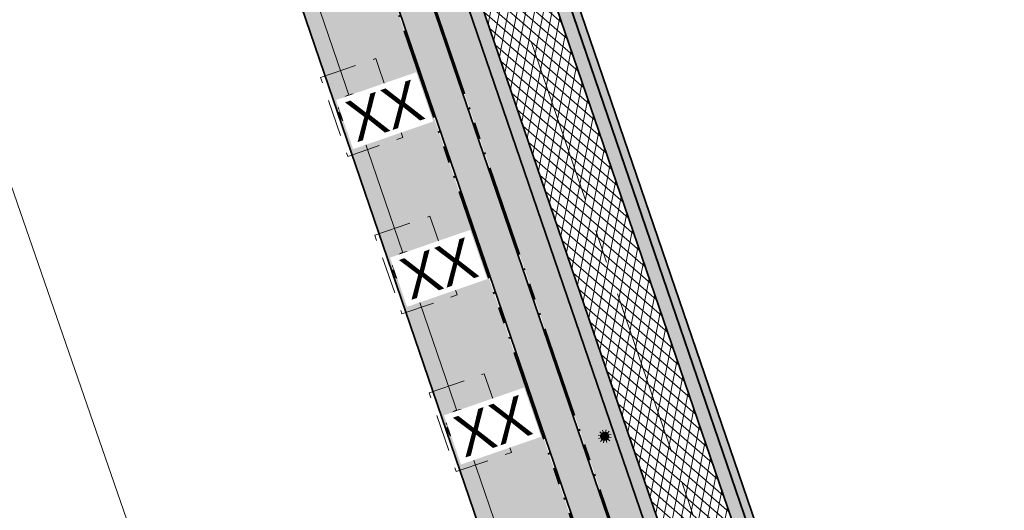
# Model space of a CAD drawing. Header units: metres. Extents: x 264779 to 275389, y 575281 to 580396.
# Tile 140 of 174: x 265509 to 265568, y 576909 to 576939. Entities that reach past the tile are written whole.
import ezdxf
from ezdxf.enums import TextEntityAlignment as Align

# ---------------------------------------------------------------- set-up
doc = ezdxf.new("R2018")
doc.units = ezdxf.units.M
for name, pattern in [('AM-AS', [16, 10, -2, 2, -2]), ('B-WE-VH-KANTOPSLUITING_OPSLUITBAND_[AFMETINGEN1]-G', [10, 5.5, -0.875, 0, -0.875, 1, -0.875, 0, -0.875]), ('HIDDEN', [9.525, 6.35, -3.175])]:
    doc.linetypes.add(name, pattern=pattern)
for name, color, linetype, lineweight in [('B-WE-KL-ET_LS_OV_LICHTMAST-S', 252, 'Continuous', 15), ('N-WA-RI-DETAIL1-G', 1, 'HIDDEN', 18), ('N-WE-AM-AS-G', 10, 'AM-AS', 18), ('N-WE-GW-BERM-G', 90, 'Continuous', 35), ('N-WE-GW-TALUD_KRUIN-G', 3, 'Continuous', 35), ('N-WE-VH-KANTOPSLUITING_OPSLUITBAND_100x200-G', 60, 'B-WE-VH-KANTOPSLUITING_OPSLUITBAND_[AFMETINGEN1]-G', 35), ('N-WE-VH-VERHARDING_ASFALT-A', 40, 'Continuous', 18), ('N-WE-VH-VERHARDING_ASFALT-G', 40, 'Continuous', 35), ('N-WE-VH-VERHARDING_ASFALT_SLIJTLAAG-A', 40, 'Continuous', 18), ('N-WE-VH-VERHARDING_STRAATBAKSTEEN_WAALFORMAAT_HALF-G', 40, 'Continuous', 35)]:
    doc.layers.add(name, color=color, linetype=linetype, lineweight=lineweight)
for name, color, linetype, lineweight, true_color in [('B-WE-KL-TRACE-A', 9, 'Continuous', 13, 0x808080), ('N-GV-GR-BOOM-S', 7, 'Continuous', 35, 0x00a500), ('N-GV-GR-GRAS_BERMKRUIDENMENGSEL-A', 7, 'Continuous', 18, 0x00a500), ('N-OI-RI-BELUCHTINGSDRAINAGE_PVC_160-G', 3, 'B-WE-RI-DRAINAGE_PVC_160-G', 35, 0x00ff00), ('N-WE-VH-VERHARDING_STRAATBAKSTEEN_WAALFORMAAT_HALF_PAARS-BRUIN-A', 7, 'Continuous', 18, 0x66332b)]:
    doc.layers.add(name, color=color, linetype=linetype, lineweight=lineweight, true_color=true_color)
doc.layers.add('X-XX-AL-HULPLAAG-G', color=6, linetype='Continuous', lineweight=18, plot=False)
doc.styles.get("Standard").update_dxf_attribs({"font": 'arial.ttf'})
doc.linetypes.add('B-WE-RI-DRAINAGE_PVC_160-G', pattern='A,10.25,-3,[160,NLCS.shx,S=0.25,R=0,X=0,Y=0],-3.5,["o",Standard,S=1,R=0,X=-0.35,Y=-0.35],-3.25', length=20)
pattern_1 = [(109.0885258, (229379.4453, 679350.7839), (-1.011904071, 0.491604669), [0.2109375, -1.380052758]), (64.0885258, (229379.4453, 679350.7839), (-1.011904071, 0.491604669), [0.2109375, -0.9140625]), (154.0885258, (229379.4453, 679350.7839), (-0.491604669, -1.011904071), [0.2109375, -0.9140625])]
pattern_2 = [(63.89148067, (53431.0888, 115509.4455), (-1.01020742, 0.4950817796), []), (63.89148067, (53431.1034, 115509.4029), (-0.50510371, 0.2475408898), [-0.16875, 0.225, -0.16875]), (63.89148067, (53431.118, 115509.3603), (-1.01020742, 0.4950817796), []), (153.89148067, (53431.0888, 115509.4455), (-0.4950817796, -1.01020742), []), (153.89148067, (53431.1034, 115509.4029), (-0.2475408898, -0.50510371), [-0.16875, 0.225, -0.16875]), (153.89148067, (53431.118, 115509.3603), (-0.4950817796, -1.01020742), [])]

# ---------------------------------------------------------------- blocks, each defined once
blk = doc.blocks.new('BOOM')
blk.add_lwpolyline([(0.4, 4.34), (0.41, 4.35), (0.41, 4.36), (0.42, 4.37), (0.43, 4.38), (0.44, 4.38), (0.44, 4.39), (0.45, 4.4), (0.46, 4.41), (0.46, 4.42), (0.47, 4.43), (0.47, 4.44), (0.48, 4.46), (0.48, 4.48), (0.47, 4.5), (0.47, 4.53), (0.44, 4.64, -0.52938), (0.49, 4.7, -0.087139), (2.05, 4.26, -0.372341), (2.11, 4.12), (2.17, 3.8), (2.01, 3.64), (1.84, 3.67), (1.63, 3.52), (1.71, 3.32), (1.92, 3.25), (2.5, 3.38), (2.64, 3.31), (2.63, 3.18), (2.5, 3.1), (2.38, 2.71), (2.53, 2.46), (2.92, 3.09, -0.504641), (3.14, 2.89, 0.331948), (3.27, 2.69, 0.282008), (3.68, 2.77), (3.65, 2.75, -0.512156), (3.84, 2.75, -0.16076), (4.7, -0.05), (4.59, -0.16), (4.59, -0.27), (4.48, -0.29), (4.5, -0.4), (4.33, -0.35), (4.28, -0.48), (4.48, -0.61), (4.55, -0.66), (4.66, -0.55, -0.106371), (4, -2.41), (3.42, -2.03), (3.31, -2.1), (3.24, -1.79), (3.03, -1.54), (2.79, -1.55), (2.79, -1.83), (2.61, -2.47), (2.64, -2.59), (2.77, -2.61), (3.62, -2.93, -0.236298), (-0.21, -4.62, 0.159625), (-0.32, -4.4, 0.350802), (-0.29, -4.17, -0.504641), (-0.55, -4.05), (-0.49, -3.84), (-0.6, -3.65), (-0.74, -3.67), (-0.76, -3.82), (-0.87, -3.88), (-1, -3.79), (-1.11, -3.2), (-1.19, -3.12), (-1.4, -3.13), (-1.46, -3.38), (-1.55, -3.41), (-1.63, -3.62), (-1.85, -3.5, 0.733583), (-1.77, -3.66, -0.861625), (-1.72, -3.81, 0.279978), (-1.88, -4.05), (-1.88, -4.06, -0.827056), (-2.04, -4.23, -0.116774), (-3.83, -2.36), (-3.79, -2.35), (-3.76, -2.34), (-3.74, -2.33), (-3.72, -2.32), (-3.71, -2.31), (-3.7, -2.3), (-3.69, -2.29), (-3.47, -2.01), (-3.47, -2), (-3.47, -1.99), (-3.46, -1.99), (-3.46, -1.98), (-3.46, -1.97), (-3.45, -1.96), (-3.45, -1.95), (-3.44, -1.94), (-3.44, -1.92), (-3.43, -1.91), (-3.42, -1.9), (-3.42, -1.88), (-3.41, -1.87), (-3.4, -1.85), (-3.39, -1.84), (-3.39, -1.82), (-3.38, -1.81), (-3.38, -1.79), (-3.38, -1.78), (-3.38, -1.77), (-3.38, -1.76), (-3.38, -1.75), (-3.38, -1.74), (-3.39, -1.73), (-3.4, -1.73), (-3.4, -1.72), (-3.41, -1.72), (-3.42, -1.72), (-3.43, -1.72), (-3.44, -1.72), (-3.45, -1.72), (-3.46, -1.71), (-3.47, -1.71), (-3.48, -1.71), (-3.49, -1.7), (-3.5, -1.69), (-3.52, -1.68), (-3.53, -1.67), (-3.54, -1.67), (-3.55, -1.66), (-3.56, -1.65), (-3.58, -1.64), (-3.59, -1.62), (-3.6, -1.61), (-3.83, -1.87), (-3.84, -1.86), (-3.85, -1.84), (-3.86, -1.83), (-3.87, -1.81), (-3.88, -1.8), (-3.89, -1.79), (-3.91, -1.78), (-3.94, -1.77), (-3.98, -1.78), (-4.04, -1.79), (-4.11, -1.81, -0.040997), (-4.42, -0.95), (-4.26, -0.97), (-4.11, -1.07), (-4.04, -1), (-3.95, -0.85), (-4.03, -0.72), (-3.99, -0.52), (-4.17, -0.51), (-4.29, -0.39), (-4.51, -0.53, -0.05814), (-4.6, 0.76), (-4.47, 0.74), (-3.96, 0.34), (-3.74, 0.41), (-2.88, 0.64), (-2.81, 0.92), (-3.14, 1.05), (-3.19, 1.16), (-3.8, 1.46), (-3.81, 1.63), (-4.02, 1.8), (-4.1, 1.97), (-3.96, 2.19), (-3.65, 2.24), (-3.36, 2.43), (-3.36, 2.62), (-3.54, 2.83), (-3.49, 2.92), (-3.56, 3.05, -0.13428), (-1.53, 4.46, -0.541727), (-1.47, 4.41), (-1.48, 4.28), (-1.48, 4.21), (-1.47, 4.16), (-1.46, 4.12), (-1.44, 4.09), (-1.42, 4.07), (-1.39, 4.05), (-1.37, 4.03), (-1.35, 4.02), (-1.33, 4), (-1.32, 3.99), (-1.3, 3.97), (-1.29, 3.96), (-1.27, 3.95), (-1.26, 3.94), (-1.24, 3.94), (-1.23, 3.94), (-1.21, 3.94), (-1.19, 3.95), (-1.17, 3.96), (-1.15, 3.97), (-1.14, 3.98), (-1.12, 3.99), (-1.1, 4), (-1.08, 4), (-1.06, 4.01), (-1.04, 4.01), (-1.02, 4.01), (-1, 4.02), (-0.98, 4.02), (-0.97, 4.02), (-0.95, 4.03), (-0.94, 4.04), (-0.92, 4.05), (-0.91, 4.06), (-0.9, 4.08), (-0.89, 3.99), (-0.87, 3.96), (-0.77, 3.8), (-0.56, 3.68), (-0.85, 4.16), (-0.85, 4.17), (-0.85, 4.18), (-0.84, 4.2), (-0.84, 4.21), (-0.85, 4.23), (-0.85, 4.24), (-0.86, 4.25), (-0.88, 4.27), (-0.9, 4.28), (-0.92, 4.3), (-0.94, 4.32), (-0.97, 4.35), (-1, 4.38), (-1.03, 4.42), (-1.11, 4.52, -0.543104), (-1.08, 4.59, -0.046766), (-0.22, 4.72, -0.385168), (-0.17, 4.68), (-0.14, 4.5), (-0.13, 4.45), (-0.11, 4.41), (-0.1, 4.38), (-0.08, 4.37), (-0.06, 4.36), (-0.04, 4.36), (-0.03, 4.36), (-0.01, 4.36), (0.01, 4.35), (0.02, 4.35), (0.04, 4.34), (0.06, 4.34), (0.07, 4.33), (0.09, 4.32), (0.1, 4.32), (0.11, 4.31), (0.13, 4.3), (0.14, 4.3), (0.15, 4.29), (0.17, 4.28), (0.18, 4.28), (0.19, 4.27), (0.19, 4.26), (0.2, 4.25), (0.21, 4.24), (0.21, 4.23), (0.22, 4.23), (0.22, 4.22), (0.23, 4.21), (0.23, 4.21), (0.24, 4.2), (0.25, 4.2), (0.26, 4.2), (0.27, 4.21), (0.28, 4.21), (0.29, 4.22), (0.3, 4.22), (0.31, 4.23), (0.32, 4.24), (0.33, 4.26), (0.34, 4.27), (0.35, 4.28), (0.36, 4.3), (0.37, 4.31), (0.38, 4.32), (0.39, 4.33)], format="xyb", close=True)
blk.add_circle((0, 0), 0.138)
at = {"lineweight": 30, "flags": 104}
blk.add_attdef('01', text='', height=1.8, dxfattribs=at).set_placement((-2.45, 3.09), align=Align.TOP_LEFT)
blk = doc.blocks.new('N-SKL-ET_LS_OV_LICHTMAST_TYPE6-SO')
h = blk.add_hatch(color=255)
h.dxf.hatch_style = 1
h.paths.add_polyline_path([(-1.25, 0, 1), (1.25, 0, 1)])
at = {"flags": 128}
for points in [[(-1.25, 0), (-2, 0)], [(-1.08, 0.62), (-1.73, 1)], [(-0.62, 1.08), (-1, 1.73)], [(0, 1.25), (0, 2)], [(0.62, 1.08), (1, 1.73)], [(1.08, 0.62), (1.73, 1)], [(2, 0), (1.25, 0)], [(-1.73, -1), (-1.08, -0.62)], [(-1, -1.73), (-0.62, -1.08)], [(0, -2), (0, -1.25)], [(1, -1.73), (0.62, -1.08)], [(1.73, -1), (1.08, -0.62)]]:
    blk.add_lwpolyline(points, dxfattribs=at)
blk.add_circle((0, 0), 1.25)
at = {"lineweight": 30, "flags": 104}
blk.add_attdef('01', text='', height=1.8, dxfattribs=at).set_placement((2.71, 1.09), align=Align.TOP_LEFT)

msp = doc.modelspace()

# ---------------------------------------------------------------- hatches: boundary and pattern name
at = {"layer": 'B-WE-KL-TRACE-A'}
h = msp.add_hatch(dxfattribs=at)
h.set_pattern_fill('DOTS', color=256, scale=0.5)
h.set_pattern_definition([(0, (265713.50372, 576754.34745), (0.079375, 0.15875), [0, -0.15875])])
h.paths.add_polyline_path([(265257.497, 576901.576), (265280.092, 576836.285), (265298.31, 576783.268), (265291.791, 576781.392), (265239.384, 576934.357), (265222.655, 576983.209), (265230.7, 576979.939), (265245.297, 576937.421), (265245.427, 576937.04)])
h.paths.add_polyline_path([(265223.141, 576984.793), (265219.917, 576993.606), (265211.971, 577028.584), (265210.547, 577042.097), (265222.786, 577002.989), (265229.989, 576982.009)])
h.paths.add_polyline_path([(265207.488, 577055.376), (265208.876, 577042.208), (265202.774, 577069.069)])
h.paths.add_polyline_path([(265194.59, 577097.909), (265209.11, 577055.736), (265209.669, 577050.426), (265224.354, 577003.504), (265246.856, 576937.963), (265259.058, 576902.111), (265281.655, 576836.813), (265331.28, 576692.401), (265402.247, 576711.023), (265417.831, 576715.057), (265434.246, 576719.393), (265450.777, 576723.65), (265466.98, 576727.876), (265483.558, 576732.243), (265517.748, 576741.103), (265533.987, 576745.376), (265551.26, 576749.845), (265566.674, 576753.911), (265582.241, 576757.871), (265589.311, 576759.685), (265591.043, 576760.329), (265486.412, 577064.17), (265488.303, 577064.821), (265593.602, 576759.04), (265591.727, 576758.343), (265591.58, 576758.769), (265589.803, 576758.108), (265582.65, 576756.272), (265567.088, 576752.314), (265551.677, 576748.248), (265534.403, 576743.779), (265518.165, 576739.506), (265483.975, 576730.646), (265467.398, 576726.28), (265451.191, 576722.053), (265434.662, 576717.796), (265418.248, 576713.46), (265402.664, 576709.426), (265330.216, 576690.416), (265298.846, 576781.706), (265290.739, 576779.372), (265237.824, 576933.823), (265212.508, 577007.744), (265210.34, 577028.314), (265197.8, 577083.516), (265193.03, 577097.371)])
at = {"layer": 'N-GV-GR-GRAS_BERMKRUIDENMENGSEL-A'}
h = msp.add_hatch(dxfattribs=at)
h.set_pattern_fill('AGR-KRUIDEN', color=256, scale=0.5625, pattern_type=2)
h.set_pattern_definition(pattern_1)
edge = h.paths.add_edge_path()
edge.add_line((265544.192, 576895.666), (265546.356, 576896.476))
edge.add_line((265546.356, 576896.476), (265508.74, 577006.395))
edge.add_line((265508.74, 577006.395), (265502.494, 577024.584))
edge.add_line((265502.494, 577024.584), (265501.502, 577024.714))
edge.add_arc((265500.991, 577016.9), 7.83, 86.25519, 97.00405)
edge.add_line((265500.036, 577024.672), (265499.053, 577024.486))
edge.add_line((265499.053, 577024.486), (265499.122, 577024.136))
edge.add_line((265499.122, 577024.136), (265499.682, 577022.506))
edge.add_line((265499.682, 577022.506), (265496.419, 577021.386))
edge.add_line((265496.419, 577021.386), (265497.88, 577017.13))
edge.add_line((265497.88, 577017.13), (265499.544, 577012.439))
edge.add_line((265499.544, 577012.439), (265501.088, 577012.255))
edge.add_line((265501.088, 577012.255), (265540.334, 576897.439))
edge.add_line((265540.334, 576897.439), (265543.159, 576898.476))
edge.add_line((265543.159, 576898.476), (265544.192, 576895.666))
edge = h.paths.add_edge_path()
edge.add_line((265546.66, 576895.587), (265544.512, 576894.792))
edge.add_line((265544.512, 576894.792), (265545.439, 576892.27))
edge.add_line((265545.439, 576892.27), (265542.476, 576891.172))
edge.add_line((265542.476, 576891.172), (265587.997, 576757.999))
edge.add_line((265587.997, 576757.999), (265589.325, 576758.45))
edge.add_line((265589.325, 576758.45), (265589.374, 576758.308))
edge.add_arc((265586.801, 576765.883), 8, 288.75827, 298.84262)
edge.add_line((265590.66, 576758.875), (265589.455, 576762.422))
edge.add_line((265589.455, 576762.422), (265590.43, 576767.326))
edge.add_line((265590.43, 576767.326), (265573.686, 576816.611))
edge.add_line((265573.686, 576816.611), (265546.66, 576895.587))
h = msp.add_hatch(dxfattribs=at)
h.set_pattern_fill('AGR-KRUIDEN', color=256, scale=0.5625, pattern_type=2)
h.set_pattern_definition(pattern_1)
edge = h.paths.add_edge_path()
edge.add_line((265532.681, 576949.102), (265532.473, 576949.03))
edge.add_line((265532.473, 576949.03), (265528.235, 576961.411))
edge.add_line((265528.235, 576961.411), (265526.646, 576960.867))
edge.add_line((265526.646, 576960.867), (265575.768, 576817.321))
edge.add_line((265575.768, 576817.321), (265592.702, 576767.475))
edge.add_line((265592.702, 576767.475), (265591.728, 576762.571))
edge.add_line((265591.728, 576762.571), (265592.508, 576760.276))
edge.add_arc((265586.801, 576765.883), 8, 315.50764, 378.76396)
edge.add_line((265594.376, 576768.456), (265577.567, 576817.934))
edge.add_line((265577.567, 576817.934), (265532.681, 576949.102))
h = msp.add_hatch(dxfattribs=at)
h.set_pattern_fill('AGR-KRUIDEN', color=256, scale=0.5625, pattern_type=2)
h.set_pattern_definition([(109.0885258, (229355.8199, 679342.6082), (-1.011904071, 0.491604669), [0.2109375, -1.380052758]), (64.0885258, (229355.8199, 679342.6082), (-1.011904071, 0.491604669), [0.2109375, -0.9140625]), (154.0885258, (229355.8199, 679342.6082), (-0.491604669, -1.011904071), [0.2109375, -0.9140625])])
h.paths.add_polyline_path([(265601.976, 576771.038), (265600.341, 576770.483), (265599.868, 576770.322), (265583.056, 576819.806), (265538.168, 576950.979), (265538.641, 576951.141), (265583.53, 576819.968), (265593.181, 576791.558), (265594.128, 576791.88), (265594.475, 576790.942), (265594.833, 576790.007), (265595.067, 576789.415), (265595.202, 576789.076), (265595.573, 576788.146), (265595.943, 576787.216), (265596.31, 576786.285), (265596.674, 576785.352), (265597.038, 576784.42), (265597.403, 576783.487), (265597.767, 576782.555), (265598.131, 576781.623), (265598.497, 576780.691), (265598.862, 576779.759), (265599.227, 576778.827), (265599.593, 576777.895), (265599.958, 576776.963), (265600.323, 576776.031), (265600.689, 576775.099), (265601.054, 576774.167), (265601.311, 576773.198), (265601.505, 576772.207), (265601.568, 576771.956), (265601.769, 576771.494)])
at = {"layer": 'N-WE-VH-VERHARDING_ASFALT-A'}
h = msp.add_hatch(dxfattribs=at)
h.set_pattern_fill('AVH-ASFALT', color=256, scale=2.5875, angle=359.80295, style=0, pattern_type=2)
h.set_pattern_definition([(78.89148067, (53431.1034, 115509.4029), (-0.50780413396, 0.0997056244), []), (138.89148067, (53431.1034, 115509.4029), (-0.3402496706, -0.38991846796), [])])
h.paths.add_polyline_path([(265537.087, 576951.666), (265533.113, 576950.306), (265578.324, 576818.193), (265595.133, 576768.714), (265599.11, 576770.065), (265582.299, 576819.548)])
at = {"layer": 'N-WE-VH-VERHARDING_ASFALT_SLIJTLAAG-A'}
h = msp.add_hatch(dxfattribs=at)
h.set_pattern_fill('AVH-OVERIG_01', color=256, scale=1.125, angle=359.80295, style=0, pattern_type=2)
h.set_pattern_definition(pattern_2)
h.paths.add_polyline_path([(265537.844, 576951.925), (265537.087, 576951.666), (265582.299, 576819.548), (265599.11, 576770.065), (265599.868, 576770.322), (265583.056, 576819.806)])
h = msp.add_hatch(dxfattribs=at)
h.set_pattern_fill('AVH-OVERIG_01', color=256, scale=1.125, angle=359.80295, style=0, pattern_type=2)
h.set_pattern_definition(pattern_2)
h.paths.add_polyline_path([(265533.113, 576950.306), (265532.356, 576950.047), (265577.567, 576817.934), (265594.376, 576768.456), (265595.133, 576768.714), (265578.324, 576818.193)])
at = {"layer": 'N-WE-VH-VERHARDING_STRAATBAKSTEEN_WAALFORMAAT_HALF_PAARS-BRUIN-A'}
h = msp.add_hatch(dxfattribs=at)
h.set_pattern_fill('AVH-SBS_WAALFORMAAT_HALFST', color=256, scale=28.125, angle=359.86487, style=0, pattern_type=2)
h.set_pattern_definition([(18.95339914, (53431.10338, 115509.40288), (-0.09134972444, 0.2660014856), []), (108.95339914, (53432.1674, 115509.7683), (-1.0640059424, -0.3653988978), [0.28125, -0.28125]), (108.95339914, (53431.544, 115509.8516), (-1.0640059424, -0.3653988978), [0.28125, -0.28125]), (18.95339914, (53431.5897, 115509.7186), (-0.1826994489, 0.5320029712), [0, -1.125, 0, 0, 0]), (18.95339914, (53432.03036, 115510.1673), (-0.1826994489, 0.5320029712), [0, -1.125, 0, 0, 0])])
edge = h.paths.add_edge_path()
edge.add_line((265573.781, 576816.644), (265590.533, 576767.333))
edge.add_line((265590.533, 576767.333), (265592.599, 576767.469))
edge.add_line((265592.599, 576767.469), (265575.674, 576817.289))
edge.add_line((265575.674, 576817.289), (265526.519, 576960.929))
edge.add_line((265526.519, 576960.929), (265525.817, 576962.981))
edge.add_line((265525.817, 576962.981), (265510.727, 577007.076))
edge.add_line((265510.727, 577007.076), (265505.058, 577023.583))
edge.add_arc((265500.992, 577016.951), 7.78, 58.49084, 78.01345)
edge.add_line((265502.607, 577024.561), (265508.835, 577006.427))
edge.add_line((265508.835, 577006.427), (265573.781, 576816.644))

# ---------------------------------------------------------------- linework, layer by layer
at = {"layer": 'N-OI-RI-BELUCHTINGSDRAINAGE_PVC_160-G'}
for centre in [(265529.049, 576933.445), (265532.286, 576923.984), (265535.524, 576914.523)]:
    msp.add_circle(centre, 0.823, dxfattribs=at)
at = {"layer": 'N-WA-RI-DETAIL1-G', "ltscale": 0.35, "flags": 128}
for points in [[(265527.053, 576935.403), (265530.362, 576936.542), (265531.99, 576931.815), (265528.681, 576930.675)], [(265530.309, 576925.948), (265533.618, 576927.087), (265535.246, 576922.36), (265531.937, 576921.22)], [(265533.565, 576916.493), (265536.874, 576917.632), (265538.502, 576912.905), (265535.193, 576911.765)]]:
    msp.add_lwpolyline(points, close=True, dxfattribs=at)
at = {"layer": 'N-WE-AM-AS-G', "flags": 128}
msp.add_lwpolyline([(265487.798, 577088.927), (265515.362, 577008.665), (265580.312, 576818.87), (265621.801, 576696.744, 0.161993), (265640.874, 576671.586, -0.161362), (265659.907, 576646.545), (265678.877, 576591.153)], format="xyb", dxfattribs=at)
at = {"layer": 'N-WE-GW-BERM-G', "flags": 128}
msp.add_lwpolyline([(265583.056, 576819.806), (265538.168, 576950.979), (265538.641, 576951.141), (265583.53, 576819.968)], dxfattribs=at)
at = {"layer": 'N-WE-GW-TALUD_KRUIN-G', "ltscale": 0.99999, "flags": 128}
msp.add_lwpolyline([(265546.356, 576896.476), (265544.192, 576895.666), (265543.159, 576898.476), (265540.334, 576897.439), (265501.088, 577012.255), (265499.544, 577012.439), (265497.88, 577017.13), (265496.419, 577021.386), (265499.682, 577022.506), (265499.122, 577024.136), (265499.053, 577024.486)], dxfattribs=at)
at = {"layer": 'N-WE-VH-KANTOPSLUITING_OPSLUITBAND_100x200-G', "flags": 128}
for points in [[(265590.588, 576759.087), (265589.455, 576762.422), (265590.43, 576767.326), (265573.686, 576816.611), (265508.74, 577006.395), (265502.494, 577024.584)], [(265592.428, 576760.511), (265591.728, 576762.571), (265592.702, 576767.475), (265575.768, 576817.321), (265526.646, 576960.867), (265528.235, 576961.411)]]:
    msp.add_lwpolyline(points, dxfattribs=at)
at = {"layer": 'N-WE-VH-VERHARDING_ASFALT-G', "flags": 128}
for points in [[(265537.087, 576951.666), (265533.113, 576950.306), (265578.324, 576818.193), (265595.133, 576768.714), (265599.11, 576770.065), (265582.299, 576819.548)], [(265537.844, 576951.925), (265537.087, 576951.666), (265582.299, 576819.548), (265599.11, 576770.065), (265599.868, 576770.322), (265583.056, 576819.806)], [(265533.113, 576950.306), (265532.356, 576950.047), (265577.567, 576817.934), (265594.376, 576768.456), (265595.133, 576768.714), (265578.324, 576818.193)]]:
    msp.add_lwpolyline(points, close=True, dxfattribs=at)
at = {"layer": 'N-WE-VH-VERHARDING_STRAATBAKSTEEN_WAALFORMAAT_HALF-G', "flags": 128}
for points in [[(265590.677, 576759.137), (265589.559, 576762.429), (265590.533, 576767.333), (265573.781, 576816.644), (265508.835, 577006.427), (265502.607, 577024.561)], [(265592.35, 576760.43), (265591.625, 576762.565), (265592.599, 576767.469), (265575.674, 576817.289), (265526.519, 576960.929), (265528.203, 576961.506)]]:
    msp.add_lwpolyline(points, dxfattribs=at)
at = {"layer": 'X-XX-AL-HULPLAAG-G', "flags": 128}
msp.add_lwpolyline([(265498.452, 577022.805), (265504.578, 577004.968), (265569.522, 576815.191), (265587.212, 576763.12)], dxfattribs=at)
at = {"layer": 'X-XX-AL-HULPLAAG-G'}
msp.add_lwpolyline([(265561.247, 576969.677), (265501.522, 576949.009), (265530.922, 576864.052), (265590.646, 576884.72)], close=True, dxfattribs=at)

# ---------------------------------------------------------------- block references
at = {"layer": 'B-WE-KL-ET_LS_OV_LICHTMAST-S', "xscale": 0.2000000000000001, "yscale": 0.2000000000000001, "zscale": 0.2000000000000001, "rotation": 19.0885257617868}
msp.add_blockref('N-SKL-ET_LS_OV_LICHTMAST_TYPE6-SO', (265544.109, 576913.878), dxfattribs=at)
at = {"layer": 'N-GV-GR-BOOM-S'}
ref = msp.add_blockref('BOOM', (265529.049, 576933.445), dxfattribs=dict(at, xscale=0.2, yscale=0.2, zscale=0.2, rotation=19.0885257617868))
lines = msp.add_mtext('XX', dxfattribs={"layer": '0', "insert": (265528.384, 576933.87), "char_height": 2.5, "attachment_point": 1, "rotation": 19.08853, "bg_fill": 3, "box_fill_scale": 1.125, "bg_fill_color": 256, "bg_fill_transparency": 0})
ref.add_attrib('01', '', (265528.384, 576933.87)).embed_mtext(lines)
ref = msp.add_blockref('BOOM', (265532.286, 576923.984), dxfattribs=dict(at, xscale=0.2, yscale=0.2, zscale=0.2, rotation=19.0885257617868))
lines = msp.add_mtext('XX', dxfattribs={"layer": '0', "insert": (265531.622, 576924.409), "char_height": 2.5, "attachment_point": 1, "rotation": 19.08853, "bg_fill": 3, "box_fill_scale": 1.125, "bg_fill_color": 256, "bg_fill_transparency": 0})
ref.add_attrib('01', '', (265531.622, 576924.409)).embed_mtext(lines)
ref = msp.add_blockref('BOOM', (265535.524, 576914.523), dxfattribs=dict(at, xscale=0.2, yscale=0.2, zscale=0.2, rotation=19.0885257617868))
lines = msp.add_mtext('XX', dxfattribs={"layer": '0', "insert": (265534.859, 576914.947), "char_height": 2.5, "attachment_point": 1, "rotation": 19.08853, "bg_fill": 3, "box_fill_scale": 1.125, "bg_fill_color": 256, "bg_fill_transparency": 0})
ref.add_attrib('01', '', (265534.859, 576914.947)).embed_mtext(lines)

doc.saveas('drawing.dxf')
